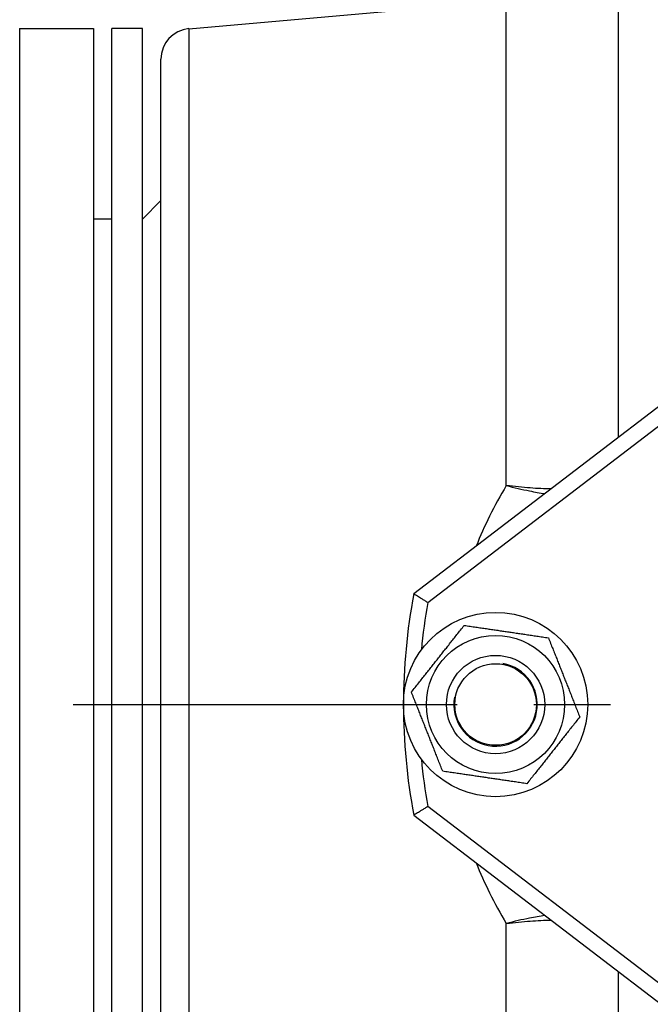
# Model space of a CAD drawing. Header units: millimetres. Extents: x 0 to 5940, y 0 to 4200.
# Tile 18 of 52: x 2385 to 2488, y 1272 to 1432. Entities that reach past the tile are written whole.
import ezdxf

# ---------------------------------------------------------------- set-up
doc = ezdxf.new("R2010")
doc.units = ezdxf.units.MM
doc.header["$LTSCALE"] = 50
doc.linetypes.add('MITTE', pattern=[2, 1.25, -0.25, 0.25, -0.25])
doc.layers.get('DEFPOINTS').update_dxf_attribs({"linetype": 'CONTINUOUS'})
for name, color, linetype in [('02-LINIE-035', 2, 'CONTINUOUS'), ('05-ACHSE', 1, 'MITTE'), ('06-MASSE1', 1, 'CONTINUOUS')]:
    doc.layers.add(name, color=color, linetype=linetype)
doc.styles.add('ACA_NORM', font='ROMANS.SHX')
doc.dimstyles.new('1-10', dxfattribs={"dimscale": 10, "dimtxt": 2.5, "dimasz": 3.5, "dimexe": 1, "dimexo": 0, "dimgap": 1, "dimtad": 1, "dimdec": 0, "dimzin": 0, "dimtxsty": 'ACA_NORM', "dimcen": 0, "dimadec": 0, "dimazin": 0, "dimtfac": 2.4, "dimtdec": 0, "dimtmove": 0, "dimatfit": 3, "dimfxl": 1, "dimtolj": 1, "dimtzin": 0, "dimarcsym": 0})

# ---------------------------------------------------------------- blocks, each defined once
blk = doc.blocks.new('*D7')
at = {"layer": '06-MASSE1', "color": 0, "lineweight": -2}
for p, q in [((2435.15, 1600.44), (2073.89, 1600.44)), ((2083.89, 1565.44), (2083.89, 1355.44)), ((2087.31, 1320.44), (2073.89, 1320.44))]:
    blk.add_line(p, q, dxfattribs=at)
at = {"layer": '06-MASSE1', "color": 0}
for points in [[(2078.06, 1565.44), (2089.72, 1565.44), (2083.89, 1600.44)], [(2078.06, 1355.44), (2089.72, 1355.44), (2083.89, 1320.44)]]:
    blk.add_solid(points, dxfattribs=at)
at = {"layer": 'DEFPOINTS', "color": 0}
for p in [(2435.15, 1600.44), (2083.89, 1320.44), (2087.31, 1320.44)]:
    blk.add_point(p, dxfattribs=at)
at = {"layer": '06-MASSE1', "color": 0, "insert": (2061.39, 1460.44), "char_height": 25, "attachment_point": 5, "rotation": 90, "style": 'ACA_NORM'}
blk.add_mtext('\\A1;280', dxfattribs=at)
blk = doc.blocks.new('*D9')
at = {"layer": '06-MASSE1', "color": 0, "lineweight": -2}
for p, q in [((2093.89, 1320.44), (2073.89, 1320.44)), ((2083.89, 1130.44), (2083.89, 1285.44)), ((2465.15, 1095.44), (2073.89, 1095.44))]:
    blk.add_line(p, q, dxfattribs=at)
at = {"layer": '06-MASSE1', "color": 0}
for points in [[(2078.06, 1285.44), (2089.72, 1285.44), (2083.89, 1320.44)], [(2078.06, 1130.44), (2089.72, 1130.44), (2083.89, 1095.44)]]:
    blk.add_solid(points, dxfattribs=at)
at = {"layer": 'DEFPOINTS', "color": 0}
for p in [(2083.89, 1320.44), (2093.89, 1320.44), (2465.15, 1095.44)]:
    blk.add_point(p, dxfattribs=at)
at = {"layer": '06-MASSE1', "color": 0, "insert": (2061.39, 1207.94), "char_height": 25, "attachment_point": 5, "rotation": 90, "style": 'ACA_NORM'}
blk.add_mtext('\\A1;225', dxfattribs=at)
blk = doc.blocks.new('*D12')
at = {"layer": '06-MASSE1', "color": 0, "lineweight": -2}
for p, q in [((3730.65, 1721.94), (3730.65, 808.62)), ((2405.15, 1123.85), (2405.15, 808.62)), ((3695.65, 818.62), (2440.15, 818.62))]:
    blk.add_line(p, q, dxfattribs=at)
at = {"layer": '06-MASSE1', "color": 0}
for points in [[(2440.15, 824.46), (2440.15, 812.79), (2405.15, 818.62)], [(3695.65, 824.46), (3695.65, 812.79), (3730.65, 818.62)]]:
    blk.add_solid(points, dxfattribs=at)
at = {"layer": 'DEFPOINTS', "color": 0}
for p in [(3730.65, 1721.94), (2405.15, 1123.85), (2405.15, 818.62)]:
    blk.add_point(p, dxfattribs=at)
at = {"layer": '06-MASSE1', "color": 0, "insert": (3067.9, 841.12), "char_height": 25, "attachment_point": 5, "style": 'ACA_NORM'}
blk.add_mtext('\\A1;1330', dxfattribs=at)

msp = doc.modelspace()

# ---------------------------------------------------------------- linework, layer by layer
at = {"layer": '02-LINIE-035'}
for p, q in [((2482.65, 1363.92), (2482.65, 1452.29)), ((2412.72, 1430.42), (2464.4, 1434.94)), ((2464.4, 1356.07), (2464.4, 1434.94)), ((2385.15, 1430.44), (2385.15, 1210.44)), ((2385.15, 1430.44), (2397.15, 1430.44)), ((2397.15, 1430.44), (2397.15, 1210.44)), ((2400.15, 1210.44), (2400.15, 1430.44)), ((2405.15, 1430.44), (2400.15, 1430.44)), ((2405.15, 1210.44), (2405.15, 1430.44)), ((2412.72, 1430.42), (2412.72, 1210.46)), ((2408.15, 1215.44), (2408.15, 1425.44)), ((2405.15, 1399.44), (2408.15, 1402.44)), ((2400.15, 1399.44), (2397.15, 1399.44)), ((2501.12, 1378.04), (2449.33, 1338.44)), ((2451.62, 1337.04), (2502.64, 1376.05)), ((2502.64, 1264.83), (2451.62, 1303.84)), ((2449.33, 1302.44), (2501.12, 1262.84)), ((2464.4, 1241.98), (2464.4, 1284.81)), ((2482.65, 1228.33), (2482.65, 1276.96))]:
    msp.add_line(p, q, dxfattribs=at)
for radius in [15, 11.25, 8, 8, 6.64]:
    msp.add_circle((2462.65, 1320.44), radius, dxfattribs=at)
for centre, radius, start, end in [((2413.15, 1425.44), 5, 95, 180), ((2545.15, 1320.44), 97.5, 169.3613, 190.6387), ((2545.15, 1320.44), 95, 169.9363, 174.6318), ((2462.65, 1320.44), 6.79, 170, 80), ((2545.15, 1320.44), 95, 185.3682, 190.0637)]:
    msp.add_arc(centre, radius, start, end, dxfattribs=at)
for points, knots in [([(2464.4, 1356.07), (2463.43, 1354.44), (2462.52, 1352.78), (2460.89, 1349.49), (2460.16, 1347.86), (2459.49, 1346.21)], [-32.823449, -32.823449, -32.823449, -32.823449, -32.161435, -32.161435, -31.535525, -31.535525, -31.535525, -31.535525]), ([(2471.67, 1355.52), (2470.59, 1355.54), (2469.47, 1355.59), (2467.03, 1355.77), (2465.72, 1355.9), (2464.4, 1356.07)], [-0.5816102, -0.5816102, -0.5816102, -0.5816102, -0.3038196, -0.3038196, 0.0017816, 0.0017816, 0.0017816, 0.0017816]), ([(2464.4, 1356.07), (2465.68, 1355.75), (2466.96, 1355.45), (2469.04, 1355.03), (2469.87, 1354.88), (2470.67, 1354.76)], [-0.0017816, -0.0017816, -0.0017816, -0.0017816, 0.3038196, 0.3038196, 0.5131712, 0.5131712, 0.5131712, 0.5131712]), ([(2451.62, 1337.04), (2451.61, 1337.04), (2451.61, 1337.04), (2451.44, 1337.15), (2451.27, 1337.25), (2450.94, 1337.45), (2450.78, 1337.55), (2450.36, 1337.81), (2450.12, 1337.96), (2449.73, 1338.19), (2449.58, 1338.29), (2449.38, 1338.41), (2449.33, 1338.44), (2449.33, 1338.44)], [-0.0007591, -0.0007591, -0.0007591, -0.0007591, 0, 0, 0.059883, 0.059883, 0.1193751, 0.1193751, 0.2210258, 0.2210258, 0.3159514, 0.3159514, 0.4077297, 0.4077297, 0.4077297, 0.4077297]), ([(2451.62, 1303.84), (2451.61, 1303.84), (2451.61, 1303.84), (2451.44, 1303.73), (2451.27, 1303.63), (2450.94, 1303.43), (2450.78, 1303.33), (2450.36, 1303.07), (2450.12, 1302.92), (2449.73, 1302.69), (2449.58, 1302.59), (2449.38, 1302.47), (2449.33, 1302.44), (2449.33, 1302.44)], [-0.4075085, -0.4075085, -0.4075085, -0.4075085, -0.4067513, -0.4067513, -0.347012, -0.347012, -0.2876627, -0.2876627, -0.1862559, -0.1862559, -0.0915581, -0.0915581, 0, 0, 0, 0]), ([(2459.49, 1294.67), (2460.16, 1293.02), (2460.89, 1291.39), (2462.52, 1288.1), (2463.43, 1286.44), (2464.4, 1284.81)], [-25.330103, -25.330103, -25.330103, -25.330103, -24.704193, -24.704193, -24.042179, -24.042179, -24.042179, -24.042179]), ([(2470.67, 1286.12), (2469.87, 1286), (2469.04, 1285.85), (2466.96, 1285.43), (2465.68, 1285.13), (2464.4, 1284.81)], [1.5175827, 1.5175827, 1.5175827, 1.5175827, 1.7269343, 1.7269343, 2.0325355, 2.0325355, 2.0325355, 2.0325355]), ([(2464.4, 1284.81), (2465.72, 1284.98), (2467.03, 1285.11), (2469.47, 1285.29), (2470.59, 1285.34), (2471.67, 1285.36)], [-2.0325355, -2.0325355, -2.0325355, -2.0325355, -1.7269343, -1.7269343, -1.4491437, -1.4491437, -1.4491437, -1.4491437])]:
    msp.add_open_spline(points, degree=3, knots=knots, dxfattribs=at)
for points in [[(2448.95, 1322.46), (2453.25, 1327.89), (2457.55, 1333.32)], [(2457.55, 1333.32), (2464.4, 1332.31), (2471.25, 1331.3)], [(2471.25, 1331.3), (2473.81, 1324.86), (2476.36, 1318.42)], [(2454.05, 1309.58), (2451.5, 1316.02), (2448.95, 1322.46)], [(2476.36, 1318.42), (2472.06, 1312.99), (2467.76, 1307.56)], [(2467.76, 1307.56), (2460.91, 1308.57), (2454.05, 1309.58)]]:
    msp.add_rational_spline(points, [1, 1.15470053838, 1], degree=2, dxfattribs=at)
at = {"layer": '05-ACHSE'}
msp.add_line((2093.89, 1320.44), (3341.22, 1320.44), dxfattribs=at)

# ---------------------------------------------------------------- dimensions: what is measured, and where the dimension line sits
at = {"layer": '06-MASSE1'}
dim = msp.add_linear_dim(base=(2405.15467365, 818.6244679), p1=(3730.65467365, 1721.94023835), p2=(2405.15467365, 1123.85045256), dimstyle='1-10', override={"dimrnd": 10}, dxfattribs=at)
dim.commit()
dim.dimension.update_dxf_attribs({"geometry": '*D12', "text_midpoint": (3067.90467365, 841.1244679)})
for p1, p2, angle, picture, middle in [((2435.15, 1600.44), (2087.31, 1320.44), 90, '*D7', (2061.39, 1460.44)), ((2465.15, 1095.44), (2093.89, 1320.44), 270, '*D9', (2061.39, 1207.94))]:
    dim = msp.add_linear_dim(base=(2083.89, 1320.44), p1=p1, p2=p2, angle=angle, dimstyle='1-10', dxfattribs=at)
    dim.commit()
    dim.dimension.update_dxf_attribs({"geometry": picture, "text_midpoint": middle})

doc.saveas('drawing.dxf')
